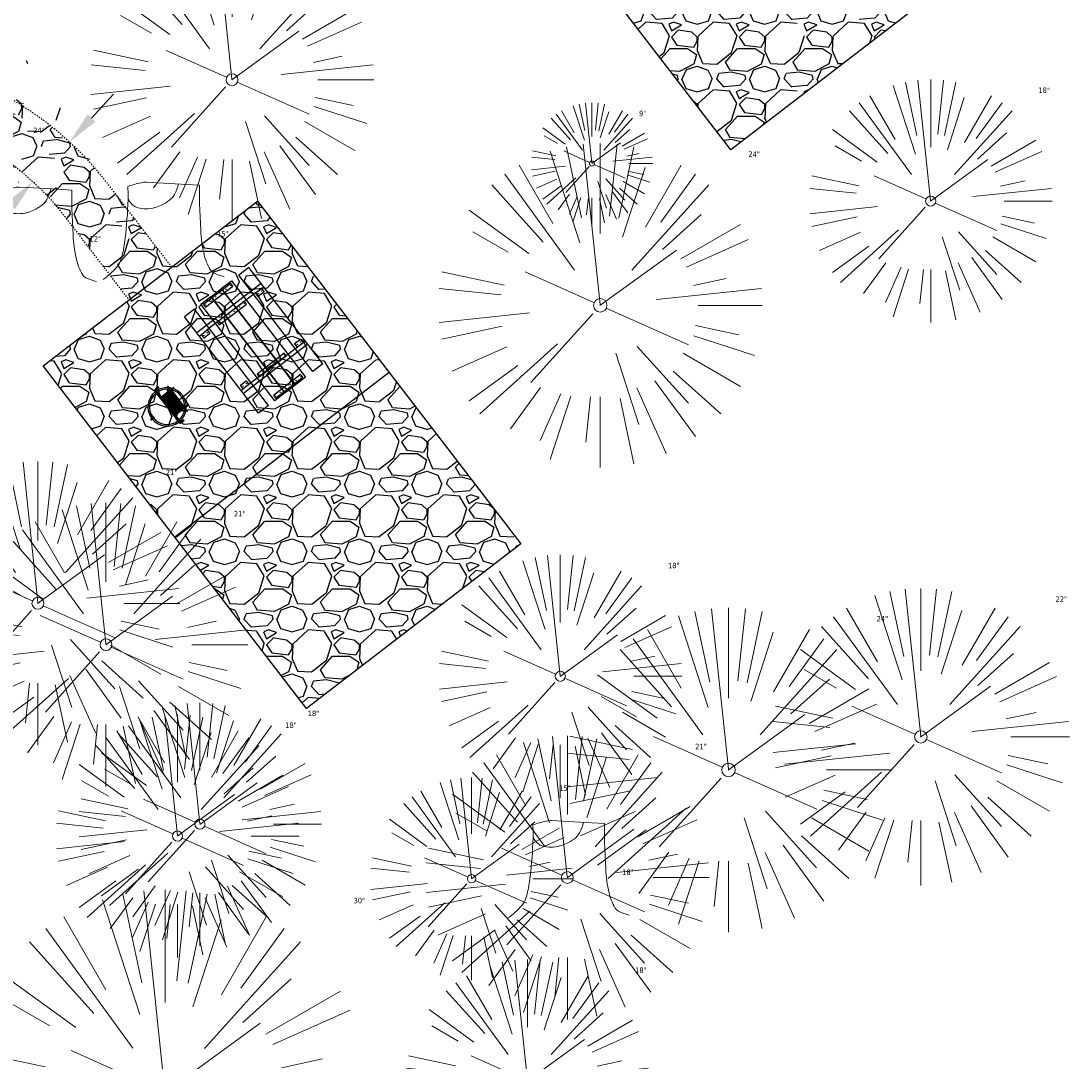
# Model space of a CAD drawing. Header units: feet. Extents: x 1133447 to 1140710, y 647622 to 649877.
# Tile 58 of 84: x 1134805 to 1134883, y 649097 to 649174. Entities that reach past the tile are written whole.
import ezdxf

# ---------------------------------------------------------------- set-up
doc = ezdxf.new("R2010")
doc.units = ezdxf.units.FT
doc.header["$MEASUREMENT"] = 0
doc.linetypes.add('RAD', pattern=[0.13, 0.08, -0.05])
for name, color, linetype, lineweight in [('-ANGLE-IRON', 8, 'Continuous', 25), ('V-SITE-VEGE', 8, 'Continuous', 18), ('V-SITE-VEGE-TEXT', 8, 'Continuous', 18)]:
    doc.layers.add(name, color=color, linetype=linetype, lineweight=lineweight)
for name, color, linetype in [('-BOLTS-LAGS-SCREWS', 7, 'Continuous'), ('-CONCRETE', 9, 'Continuous'), ('-HARDWARE', 7, 'Continuous'), ('-TIMBER', 5, 'Continuous'), ('C-CAMPSITE-PADS', 6, 'Continuous'), ('C-PRKG-ASPH', 8, 'Continuous'), ('C-SWLK-GRVL', 6, 'RAD'), ('C-SWLK-GRVL-PATT', 8, 'Continuous'), ('G-TEXT-ST02', 2, 'Continuous'), ('G-XREF', 7, 'Continuous')]:
    doc.layers.add(name, color=color, linetype=linetype)
doc.styles.add('Normal', font='arial.ttf', dxfattribs={"height": 0.1})
doc.styles.add('SEI-Dim & Leader', font='tahoma.ttf')
doc.dimstyles.new('Plan', dxfattribs={"dimscale": 20, "dimtxt": 0.1, "dimasz": 0.12, "dimexe": 0.0625, "dimexo": 0.0625, "dimgap": 0.08, "dimtad": 0, "dimdec": 0, "dimzin": 0, "dimdsep": 46, "dimtxsty": 'Normal', "dimcen": 0, "dimclrd": 256, "dimclre": 256, "dimclrt": 256, "dimaunit": 1, "dimadec": 4, "dimazin": 0, "dimtfac": 1, "dimtdec": 0, "dimtofl": 0, "dimtmove": 0, "dimatfit": 3, "dimfxl": 1, "dimtfill": 1, "dimtolj": 1, "dimtzin": 0, "dimlwd": -1, "dimlwe": -1, "dimarcsym": 0})
pattern_1 = [(228.012787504, (3.6, 5), (-40.00000000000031, -45.00000000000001), [0.67268, -66.5954402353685]), (184.969740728, (3.15, 4.5), (59.99999999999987, 5.000000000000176), [1.15434, -114.27962380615]), (132.510447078, (2, 4.4), (50.00000000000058, -54.99999999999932), [0.8139400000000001, -80.5801629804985]), (267.273689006, (0.05, 3.15), (5.000000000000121, 100.0000000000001), [1.05119, -104.067790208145]), (292.833654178, (0, 2.1), (-24.99999999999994, 60.00000000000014), [1.030775, -102.0468656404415]), (357.273689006, (0.4, 1.15), (-100.0000000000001, 5.000000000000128), [1.05119, -104.067790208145]), (37.6942404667, (1.45, 1.1), (-64.99999999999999, -49.99999999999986), [1.390145, -137.62424274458]), (72.2553283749, (2.55, 1.95), (35.00000000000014, 110), [1.31244, -129.9316074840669]), (121.429565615, (2.95, 3.2), (-40.0000000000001, 64.99999999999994), [1.05475, -104.420365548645]), (175.236358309, (2.4, 4.1), (54.99999999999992, -5.00000000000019), [1.20416, -59.0038128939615]), (222.397437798, (1.2, 4.2), (-59.99999999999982, -54.99999999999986), [1.55724, -154.1668750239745]), (138.814074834, (5, 3.1), (-35.00000000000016, 30), [0.5315049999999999, -52.61922406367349]), (171.46923439, (4.600000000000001, 3.45), (64.99999999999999, -9.999999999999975), [1.011185, -100.107557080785]), (225, (3.6, 3.6), (-5.551115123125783e-16, -4.999999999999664), [0.707105, -6.3639628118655]), (203.198590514, (3.25, 4.2), (24.99999999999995, 9.999999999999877), [0.38079, -37.6980755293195]), (291.801409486, (2.9, 4.050000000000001), (-4.99999999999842, 15.00000000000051), [0.538515, -26.3873090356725]), (30.96375653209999, (3.1, 3.55), (15.00000000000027, 9.999999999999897), [0.874645, -28.2801144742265]), (161.565051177, (3.85, 4), (10.00000000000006, -4.999999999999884), [0.632455, -15.178933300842]), (16.389540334, (0, 4.050000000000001), (49.99999999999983, 15.00000000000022), [0.886, -87.714225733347]), (70.3461759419, (0.8500000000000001, 4.3), (-20.0000000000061, -55.00000000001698), [0.7433049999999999, -73.58703873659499]), (293.198590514, (3.85, 5), (-9.999999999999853, 24.99999999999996), [0.761575, -37.3172905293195]), (343.610459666, (4.149999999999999, 4.3), (-49.99999999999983, 15.00000000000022), [0.8859999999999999, -87.71422573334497]), (339.44395478, (0, 0.95), (-25.00000000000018, 10.00000000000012), [0.8543999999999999, -41.86561872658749]), (294.775140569, (0.8, 0.65), (-25.00000000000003, 55.00000000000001), [0.71589, -70.87321531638]), (66.8014094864, (3.9, 0), (9.999999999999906, 24.99999999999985), [0.761575, -37.3172905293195]), (17.3540246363, (4.2, 0.7000000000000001), (-64.99999999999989, -19.99999999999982), [0.838155, -82.97711807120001]), (69.44395478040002, (1.45, 0), (-10.00000000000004, -24.99999999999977), [0.4272, -42.29281872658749]), (101.309932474, (3.6, 0), (-4.999999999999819, 20.00000000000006), [0.25495, -25.240147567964]), (165.963756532, (3.55, 0.25), (14.99999999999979, -5.000000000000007), [1.030775, -19.5847531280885]), (186.009005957, (2.55, 0.5), (50.00000000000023, 4.999999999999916), [0.9552499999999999, -94.56961587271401]), (303.690067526, (3.1, 3.1), (-4.999999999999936, 9.999999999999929), [0.7211099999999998, -17.30664637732]), (353.157226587, (3.5, 2.5), (85.00000000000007, -10.00000000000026), [1.25897, -124.6378131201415]), (60.9453959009, (4.75, 2.35), (-19.99999999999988, -34.99999999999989), [0.51478, -50.963370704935]), (90, (5, 2.8), (-4.999999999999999, 5), [0.3, -4.699999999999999]), (120.256437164, (2.45, 0.65), (20.00000000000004, -35.00000000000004), [0.69462, -68.76759994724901]), (48.01278750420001, (2.1, 1.25), (40, 44.99999999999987), [1.34536, -65.92276023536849]), (0, (3, 2.25), (5, 5), [1.3, -3.7]), (325.3048464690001, (4.3, 2.25), (50.0000000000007, -34.99999999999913), [0.7905699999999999, -78.26637150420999]), (254.054604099, (4.95, 1.8), (-5.000000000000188, -20.00000000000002), [0.72801, -35.6725394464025]), (207.645975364, (4.75, 1.1), (-94.99999999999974, -50.00000000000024), [1.185325, -117.347370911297]), (175.42607874, (3.7, 0.55), (-64.99999999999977, 5.000000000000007), [1.253995, -124.1453670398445])]

# ---------------------------------------------------------------- blocks, each defined once
blk = doc.blocks.new('V-SITE-VEGE-Coniferious Tree 2')
at = {"color": 0, "linetype": 'ByBlock'}
for p, q in [((-0.0003172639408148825, 0.0025937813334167), (-0.05229705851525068, 0.4972664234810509)), ((-3.601054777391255e-05, 0.2219193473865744), (-3.601054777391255e-05, 0.5000060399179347)), ((0.02890183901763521, 0.2753366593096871), (0.05222503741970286, 0.4972664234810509)), ((-0.06264093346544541, 0.1926377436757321), (-0.1545378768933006, 0.4755369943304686)), ((-0.0574950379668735, 0.2703678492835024), (-0.1039851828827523, 0.4890788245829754)), ((0.0571938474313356, 0.2692740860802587), (0.1039131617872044, 0.4890788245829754)), ((-0.1460065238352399, 0.2528363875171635), (-0.2500390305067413, 0.4330260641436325)), ((0.06850648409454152, 0.2109817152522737), (0.1382469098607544, 0.425630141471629)), ((0.139142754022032, 0.2410654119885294), (0.2499670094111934, 0.4330260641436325)), ((-0.07913071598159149, 0.1088658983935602), (-0.2939353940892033, 0.4045257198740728)), ((0.1868724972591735, 0.2572635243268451), (0.2938633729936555, 0.4045257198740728)), ((-0.1756943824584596, 0.1950752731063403), (-0.3346129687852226, 0.3715878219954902)), ((0.09777767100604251, 0.108636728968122), (0.3345409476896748, 0.3715878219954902)), ((-0.2201011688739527, 0.1598873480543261), (-0.4045617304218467, 0.2938993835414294)), ((0.1919663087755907, 0.1728666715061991), (0.3115823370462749, 0.2805763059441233)), ((0.2487690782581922, 0.143647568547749), (0.4329900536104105, 0.2500030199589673)), ((-0.2844040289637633, 0.1641894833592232), (-0.393144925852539, 0.2269610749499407)), ((0.2658942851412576, 0.1183972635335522), (0.4567507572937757, 0.2033670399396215)), ((-0.0009318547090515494, -0.0006770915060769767), (0.2349564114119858, 0.1707208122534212)), ((-0.2961437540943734, 0.06292784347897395), (-0.4891148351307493, 0.1039491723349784)), ((-0.01992166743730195, 0.008854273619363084), (-0.2318825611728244, 0.1032199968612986)), ((0.2872695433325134, 0.06106323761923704), (0.3884790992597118, 0.08257391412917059)), ((-0.3060292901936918, 0.03215663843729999), (-0.4973024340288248, 0.05226104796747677)), ((0.173080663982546, 0.01818771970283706), (0.497230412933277, 0.05226104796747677)), ((0.3024988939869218, 0), (0.4999700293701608, 0)), ((-0.2182782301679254, -0.02292736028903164), (-0.4973024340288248, -0.05226104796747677)), ((-0.02300503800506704, -0.02554197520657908), (-0.2137781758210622, -0.2373882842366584)), ((0.01849546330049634, -0.008260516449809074), (0.2719985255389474, -0.1211160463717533)), ((-0.302185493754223, -0.0642195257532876), (-0.4891148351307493, -0.1039491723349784)), ((0.2936342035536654, -0.06241742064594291), (0.4274066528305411, -0.09084484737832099)), ((0.2891445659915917, -0.09395946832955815), (0.4755009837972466, -0.1545018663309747)), ((-0.2881436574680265, -0.1282723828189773), (-0.4568227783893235, -0.2033670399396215)), ((-0.1320480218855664, -0.1188660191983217), (-0.3716238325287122, -0.3345769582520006)), ((0.1143820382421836, -0.1271057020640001), (0.2718110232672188, -0.301920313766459)), ((0.04781873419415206, -0.1473038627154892), (0.1192466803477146, -0.3671294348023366)), ((0.2555295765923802, -0.1475434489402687), (0.4329900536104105, -0.2500030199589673)), ((-0.254528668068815, -0.1848980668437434), (-0.4045617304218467, -0.2938993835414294)), ((0.2253521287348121, -0.2029399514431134), (0.3715518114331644, -0.3345769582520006)), ((0.1688618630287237, -0.2324611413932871), (0.2938633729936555, -0.4045257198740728)), ((-0.1842986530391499, -0.2536176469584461), (-0.2766747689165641, -0.3807650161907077)), ((0.1131111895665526, -0.2541280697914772), (0.2033310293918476, -0.4567867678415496)), ((-0.1213812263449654, -0.2725449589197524), (-0.1855903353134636, -0.4167758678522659)), ((-0.09098502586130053, -0.2799408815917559), (-0.1545378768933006, -0.4755369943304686)), ((-0.02966136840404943, -0.2817638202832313), (-0.04434904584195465, -0.4216092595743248)), ((-3.601054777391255e-05, -0.2817638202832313), (-3.601054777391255e-05, -0.5000060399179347)), ((0.06104806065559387, -0.2873055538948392), (0.1039131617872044, -0.4890788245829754))]:
    blk.add_line(p, q, dxfattribs=at)
blk.add_circle((-3.601054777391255e-05, 0), 0.02083358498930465)
blk = doc.blocks.new('V-SITE-VEGE-Stump')
for points in [[(-0.122905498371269, -0.01429599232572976, 0.05261256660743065), (-0.09863241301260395, 0.007697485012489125, 0.1061947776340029), (-0.09053039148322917, 0.02191696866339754, 0.04486152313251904), (-0.08374707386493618, 0.05273626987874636, 0.02007395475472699), (-0.07764030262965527, 0.1228815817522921, 0.01167487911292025), (-0.07732468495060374, 0.1363966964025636, 0.007866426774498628), (-0.07764030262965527, 0.1564565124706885)], [(-0.07764030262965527, 0.1564565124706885, -0.02766804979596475), (-0.05341885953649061, 0.1633605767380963, -0.0679781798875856), (-0.04316680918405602, 0.1642506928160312), (0.008593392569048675, 0.1616126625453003), (0.05395851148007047, 0.1590945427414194)], [(0.01506844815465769, 0.161253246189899, -0.08286378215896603), (0.008147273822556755, 0.1419669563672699, -0.1113242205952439), (-0.002098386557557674, 0.130555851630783, -0.03931328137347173), (-0.01592715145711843, 0.1222882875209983, -0.04919659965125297), (-0.02797848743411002, 0.1177254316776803, -0.06600187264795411), (-0.0446681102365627, 0.1155126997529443, -0.07018691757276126), (-0.06035359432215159, 0.1177254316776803, -0.1148593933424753), (-0.06850904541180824, 0.1222766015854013, -0.0759377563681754), (-0.07734269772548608, 0.1331671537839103)], [(0.05395851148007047, 0.1590945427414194, 0.004334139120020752), (0.05376627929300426, 0.1369184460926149, 0.00834373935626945), (0.05395851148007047, 0.1253997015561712), (0.05605689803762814, 0.07623641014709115, 0.04625247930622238), (0.06241632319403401, 0.03170819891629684, 0.06962485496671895), (0.07334360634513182, 0.00381048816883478, 0.1497246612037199), (0.07941695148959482, -0.001975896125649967, 0.05852299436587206), (0.09922370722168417, -0.009139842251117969)]]:
    blk.add_lwpolyline(points, format="xyb")
blk = doc.blocks.new('C_XBASE-PACTOLA_02403811')
at = {"layer": 'V-SITE-VEGE'}
for name, p, xscale, yscale, zscale in [('V-SITE-VEGE-Coniferious Tree 2', (1134820.595, 649169.968), 20.99974632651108, 20.99974632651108, 20.99974632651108), ('V-SITE-VEGE-Coniferious Tree 2', (1134872.324, 649160.985), 17.99978256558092, 17.99978256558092, 17.99978256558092), ('V-SITE-VEGE-Coniferious Tree 2', (1134847.242, 649163.767), 8.999891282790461, 8.999891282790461, 8.999891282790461), ('V-SITE-VEGE-Stump', (1134816.009, 649155.756), 40.31522404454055, 40.31522404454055, 40.31522404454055), ('V-SITE-VEGE-Stump', (1134806.56, 649155.39), 40.31522404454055, 40.31522404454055, 40.31522404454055), ('V-SITE-VEGE-Coniferious Tree 2', (1134806.217, 649131.199), 20.99974632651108, 20.99974632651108, 20.99974632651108), ('V-SITE-VEGE-Coniferious Tree 2', (1134811.259, 649128.138), 20.99974632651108, 20.99974632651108, 20.99974632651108), ('V-SITE-VEGE-Coniferious Tree 2', (1134844.9, 649125.796), 17.99978256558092, 17.99978256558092, 17.99978256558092), ('V-SITE-VEGE-Coniferious Tree 2', (1134871.596, 649121.31), 21.99973424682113, 21.99973424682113, 21.99973424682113), ('V-SITE-VEGE-Coniferious Tree 2', (1134818.218, 649114.843), 17.99978256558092, 17.99978256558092, 17.99978256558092), ('V-SITE-VEGE-Coniferious Tree 2', (1134816.556, 649113.971), 17.99978256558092, 17.99978256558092, 17.99978256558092), ('V-SITE-VEGE-Coniferious Tree 2', (1134845.42, 649110.898), 20.99974632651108, 20.99974632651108, 20.99974632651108), ('V-SITE-VEGE-Coniferious Tree 2', (1134838.328, 649110.807), 14.99981880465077, 14.99981880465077, 14.99981880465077), ('V-SITE-VEGE-Stump', (1134845.999, 649108.487), 40.31522404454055, 40.31522404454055, 40.31522404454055), ('V-SITE-VEGE-Coniferious Tree 2', (1134815.631, 649094.987), 29.99963760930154, 29.99963760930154, 29.99963760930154), ('V-SITE-VEGE-Coniferious Tree 2', (1134842.463, 649095.83), 17.99978256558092, 17.99978256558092, 17.99978256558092)]:
    blk.add_blockref(name, p, dxfattribs=dict(at, xscale=xscale, yscale=yscale, zscale=zscale))
at = {"layer": 'V-SITE-VEGE', "xscale": 23.99971008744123, "yscale": 23.99971008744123, "zscale": 23.99971008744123, "rotation": 8.537736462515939e-07}
for p in [(1134847.857, 649153.259), (1134857.354, 649118.862)]:
    blk.add_blockref('V-SITE-VEGE-Coniferious Tree 2', p, dxfattribs=at)
at = {"layer": 'V-SITE-VEGE-TEXT', "char_height": 0.4, "attachment_point": 7, "style": 'SEI-Dim & Leader'}
for s, insert in [('18"', (1134880.29934375, 649168.985)), ('9"', (1134850.729671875, 649167.267)), ('24"', (1134805.864125, 649166.017)), ('24"', (1134858.824125, 649164.259)), ('12"', (1134810.037594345, 649157.99)), ('15"', (1134819.486594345, 649158.356)), ('21"', (1134815.688234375, 649140.699)), ('21"', (1134820.730234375, 649137.638)), ('18"', (1134852.87534375, 649133.796)), ('22"', (1134881.565864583, 649131.31)), ('24"', (1134868.321125, 649129.862)), ('18"', (1134826.19334375, 649122.843)), ('18"', (1134824.53134375, 649121.971)), ('21"', (1134854.891234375, 649120.398)), ('15"', (1134844.807453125, 649117.307)), ('18"', (1134849.476594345, 649111.0869999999)), ('30"', (1134829.58990625, 649108.987)), ('18"', (1134850.43834375, 649103.83))]:
    blk.add_mtext(s, dxfattribs=dict(at, insert=insert))
blk = doc.blocks.new('10FT_Precast Table')
at = {"layer": '-ANGLE-IRON'}
for p, q in [((-28.53399626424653, 27.12499979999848), (-28.53399626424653, 33.62500020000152)), ((-28.53399626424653, 33.62500020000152), (-24.53403626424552, 33.62500020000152)), ((-24.53403626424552, 33.62500020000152), (-24.53403626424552, 27.12499979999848)), ((28.46604333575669, 27.12499979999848), (28.46604333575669, 33.62500020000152)), ((28.46604333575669, 33.62500020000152), (32.4660033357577, 33.62500020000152)), ((32.4660033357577, 33.62500020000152), (32.4660033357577, 27.12499979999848)), ((-24.53403626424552, 27.12499979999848), (-28.53399626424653, 27.12499979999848)), ((32.4660033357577, 27.12499979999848), (28.46604333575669, 27.12499979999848)), ((-49.49999999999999, 15.84066587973), (-52.49999999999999, 15.84066587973)), ((-52.49999999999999, 15.84066587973), (-52.49999999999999, -14.65933416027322)), ((-49.49999999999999, -14.65933416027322), (-49.49999999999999, 15.84066587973)), ((-25.53399626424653, 15.8406658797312), (-28.53399626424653, 15.8406658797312)), ((-28.53399626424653, 15.8406658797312), (-28.53399626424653, -14.65933416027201)), ((-25.53399626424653, -14.65933416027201), (-25.53399626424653, 15.8406658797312)), ((32.4660033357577, 15.84066587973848), (29.4660033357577, 15.84066587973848)), ((29.4660033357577, 15.84066587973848), (29.4660033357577, -14.65933416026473)), ((32.4660033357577, -14.65933416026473), (32.4660033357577, 15.84066587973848)), ((52.50000000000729, 15.8406658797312), (49.50000000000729, 15.8406658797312)), ((49.50000000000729, 15.8406658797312), (49.50000000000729, -14.65933416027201)), ((52.50000000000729, -14.65933416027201), (52.50000000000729, 15.8406658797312)), ((-52.49999999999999, -14.65933416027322), (-49.49999999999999, -14.65933416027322)), ((-28.53399626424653, -14.65933416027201), (-25.53399626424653, -14.65933416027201)), ((29.4660033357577, -14.65933416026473), (32.4660033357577, -14.65933416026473)), ((49.50000000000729, -14.65933416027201), (52.50000000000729, -14.65933416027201)), ((-28.53399626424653, -33.62500019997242), (-28.53399626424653, -27.12499979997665)), ((-28.53399626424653, -27.12499979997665), (-24.53403626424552, -27.12499979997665)), ((-24.53403626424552, -27.12499979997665), (-24.53403626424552, -33.62500019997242)), ((28.46604333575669, -33.62500019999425), (28.46604333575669, -27.1249997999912)), ((28.46604333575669, -27.1249997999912), (32.4660033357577, -27.1249997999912)), ((32.4660033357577, -27.1249997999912), (32.4660033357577, -33.62500019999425)), ((-24.53403626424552, -33.62500019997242), (-28.53399626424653, -33.62500019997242)), ((32.4660033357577, -33.62500019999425), (28.46604333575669, -33.62500019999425))]:
    blk.add_line(p, q, dxfattribs=at)
at = {"layer": '-BOLTS-LAGS-SCREWS'}
for centre in [(-26.53401626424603, 32.12500020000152), (-26.53401626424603, 28.62499979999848), (30.46602333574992, 32.12500020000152), (30.46602333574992, 28.62499979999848), (-50.99999999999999, 14.84066987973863), (-50.99999999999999, 9.340670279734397), (-27.03399626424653, 14.84066987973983), (-27.03399626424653, 9.340670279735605), (30.9660033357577, 14.84066987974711), (30.9660033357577, 9.34067027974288), (51.00000000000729, 14.84066987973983), (51.00000000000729, 9.340670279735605), (-50.99999999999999, 3.340670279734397), (-27.03399626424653, 3.340670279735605), (30.9660033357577, 3.340670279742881), (51.00000000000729, 3.340670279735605), (-50.99999999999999, -2.159338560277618), (-50.99999999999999, -8.159338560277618), (-27.03399626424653, -2.15933856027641), (-27.03399626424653, -8.15933856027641), (30.9660033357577, -2.159338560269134), (30.9660033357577, -8.159338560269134), (51.00000000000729, -2.15933856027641), (51.00000000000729, -8.15933856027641), (-50.99999999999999, -13.65933816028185), (-27.03399626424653, -13.65933816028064), (30.9660033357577, -13.65933816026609), (51.00000000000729, -13.65933816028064), (-26.53401626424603, -28.62499979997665), (-26.53401626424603, -32.12500019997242), (30.46602333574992, -28.6249997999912), (30.46602333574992, -32.12500019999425)]:
    blk.add_circle(centre, 0.15625000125, dxfattribs=at)
at = {"layer": '-CONCRETE'}
for p, q in [((-32.03399630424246, -35.99999999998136), (-32.03399630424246, 35.99999999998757)), ((-28.53399626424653, 35.99999999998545), (-28.53399626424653, 33.62500020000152)), ((32.4660033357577, 36), (32.4660033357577, 33.62500020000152)), ((35.96600337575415, -35.99999999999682), (35.96600337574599, 35.99999999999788)), ((-28.53399626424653, -27.12499979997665), (-28.53399626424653, 27.12499979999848)), ((32.4660033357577, -27.1249997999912), (32.4660033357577, 27.12499979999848)), ((-28.53399626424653, -35.99999999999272), (-28.53399626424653, -33.62500019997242)), ((32.4660033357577, -33.62500019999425), (32.4660033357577, -36))]:
    blk.add_line(p, q, dxfattribs=at)
at = {"layer": '-TIMBER'}
for p, q in [((-53.99999999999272, 24.74999999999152), (-54, 35.99999999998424)), ((-54, 35.99999999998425), (54, 36.0000000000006)), ((54.00000000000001, 24.75000000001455), (54.00000000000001, 36)), ((-54, 24.74999999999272), (53.99999999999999, 24.74999999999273)), ((-53.99999999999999, 6.465667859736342), (-53.99999999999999, 17.71566785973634)), ((-53.99999999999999, 17.71566785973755), (54, 17.71566785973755)), ((54.00000000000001, 17.71566785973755), (54.00000000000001, 6.46566785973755)), ((-53.99999999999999, 6.46566785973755), (54, 6.46566785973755)), ((-53.99999999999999, -5.034336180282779), (-53.99999999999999, 6.215667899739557)), ((-53.99999999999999, 6.215667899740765), (54, 6.215667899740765)), ((54.00000000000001, 6.215667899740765), (54.00000000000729, -5.034336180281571)), ((54.00000000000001, -5.034336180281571), (-53.99999999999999, -5.034336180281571)), ((-53.99999999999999, -16.53433614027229), (-53.99999999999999, -5.28433614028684)), ((54.00000000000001, -5.284336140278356), (-53.99999999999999, -5.284336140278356)), ((54.00000000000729, -5.28433614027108), (54.00000000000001, -16.53433614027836)), ((54.00000000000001, -16.53433614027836), (-53.99999999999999, -16.53433614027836)), ((-54, -35.99999999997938), (-53.99999999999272, -24.74999999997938)), ((-54, -24.74999999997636), (53.99999999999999, -24.75000000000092)), ((54.00000000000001, -36), (54.00000000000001, -24.75)), ((-54, -35.99999999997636), (53.99999999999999, -36.00000000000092))]:
    blk.add_line(p, q, dxfattribs=at)
blk = doc.blocks.new('*X439')
at = {"color": 0}
for p, q in [((146.0622026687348, 353.5980429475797), (146.1426743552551, 353.6785146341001)), ((146.0622026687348, 352.8909361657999), (146.8122026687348, 353.6409361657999)), ((146.0622026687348, 352.5373827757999), (146.8122026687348, 353.2873827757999)), ((146.0622026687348, 351.8302759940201), (146.8122026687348, 352.5802759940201)), ((146.0622026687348, 351.4767226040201), (146.8122026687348, 352.2267226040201)), ((146.0622026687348, 350.7696158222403), (146.8122026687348, 351.5196158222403)), ((146.3246548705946, 350.6785146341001), (146.8122026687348, 351.1660624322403))]:
    blk.add_line(p, q, dxfattribs=at)
blk = doc.blocks.new('Pilot Rocks FS-30_18_PA')
at = {"layer": '-HARDWARE'}
for p, q in [((-8.817777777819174, 0.04421580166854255), (-17.86666666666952, 0.04421580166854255)), ((-17.86666666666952, 0.04421580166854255), (-12.77892653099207, 0.04421580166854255)), ((-10.20000000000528, 0.04421580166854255), (10.19999999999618, 0.04421580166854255)), ((8.817777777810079, 0.04421580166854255), (17.86666666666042, 0.04421580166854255)), ((12.77892653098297, 0.04421580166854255), (17.86666666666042, 0.04421580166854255)), ((-18.93333333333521, -4.555784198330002), (-18.93333333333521, -1.355784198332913)), ((-18.93333333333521, -1.355784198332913), (-18.86666666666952, -1.355784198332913)), ((-18.86666666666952, -1.355784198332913), (-18.86666666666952, -0.9557841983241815)), ((-18.86666666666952, -1.355784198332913), (-18.86666666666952, -0.9557841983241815)), ((-18.20000000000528, -1.355784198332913), (-18.20000000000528, -0.9557841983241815)), ((-18.20000000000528, -0.9557841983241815), (-18.20000000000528, -1.355784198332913)), ((-18.20000000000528, -1.355784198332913), (-18.13333333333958, -1.355784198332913)), ((-18.13333333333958, -1.355784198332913), (-18.13333333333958, -4.555784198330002)), ((-8.817777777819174, -0.6224508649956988), (-17.86666666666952, -0.6224508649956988)), ((-13.33940419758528, -0.6224508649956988), (-17.86666666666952, -0.6224508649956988)), ((-10.20000000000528, -0.6224508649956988), (10.19999999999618, -0.6224508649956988)), ((-10.20000000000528, -0.6224508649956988), (-10.20000000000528, -11.31238912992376)), ((-9.533333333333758, -0.6224508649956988), (-9.533333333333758, -11.31238912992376)), ((-8.817777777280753, -0.6224508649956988), (-8.817777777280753, -11.64572246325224)), ((-8.284444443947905, -0.6224508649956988), (-8.284444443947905, -11.64572246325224)), ((-7.502222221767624, -0.6224508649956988), (-7.502222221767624, -11.64572246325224)), ((-6.9688888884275, -0.6224508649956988), (-6.9688888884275, -11.64572246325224)), ((-6.18666666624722, -0.6224508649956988), (-6.18666666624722, -11.64572246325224)), ((-5.653333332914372, -0.6224508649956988), (-5.653333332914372, -11.64572246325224)), ((-4.871111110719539, -0.6224508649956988), (-4.871111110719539, -11.64572246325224)), ((-4.337777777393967, -0.6224508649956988), (-4.337777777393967, -11.64572246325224)), ((-3.555555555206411, -0.6224508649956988), (-3.555555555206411, -11.64572246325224)), ((-3.022222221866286, -0.6224508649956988), (-3.022222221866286, -11.64572246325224)), ((-2.23999999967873, -0.6224508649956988), (-2.23999999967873, -11.64572246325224)), ((-1.706666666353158, -0.6224508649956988), (-1.706666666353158, -11.64572246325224)), ((-0.9244444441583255, -0.6224508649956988), (-0.9244444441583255, -11.64572246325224)), ((-0.3911111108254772, -0.6224508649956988), (-0.3911111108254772, -11.64572246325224)), ((0.3911111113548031, -0.6224508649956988), (0.3911111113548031, -11.64572246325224)), ((0.9244444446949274, -0.6224508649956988), (0.9244444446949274, -11.64572246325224)), ((1.706666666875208, -0.6224508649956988), (1.706666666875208, -11.64572246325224)), ((2.240000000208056, -0.6224508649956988), (2.240000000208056, -11.64572246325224)), ((3.022222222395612, -0.6224508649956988), (3.022222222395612, -11.64572246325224)), ((3.555555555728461, -0.6224508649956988), (3.555555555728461, -11.64572246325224)), ((4.337777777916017, -0.6224508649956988), (4.337777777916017, -11.64572246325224)), ((4.871111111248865, -0.6224508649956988), (4.871111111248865, -11.64572246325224)), ((5.653333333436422, -0.6224508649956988), (5.653333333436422, -11.64572246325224)), ((6.18666666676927, -0.6224508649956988), (6.18666666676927, -11.64572246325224)), ((6.968888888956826, -0.6224508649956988), (6.968888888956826, -11.64572246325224)), ((7.502222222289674, -0.6224508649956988), (7.502222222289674, -11.64572246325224)), ((8.28444444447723, -0.6224508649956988), (8.28444444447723, -11.64572246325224)), ((8.817777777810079, -0.6224508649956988), (8.817777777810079, -11.64572246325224)), ((17.86666666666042, -0.6224508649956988), (8.817777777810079, -0.6224508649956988)), ((9.533333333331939, -0.6224508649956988), (9.533333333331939, -11.31238912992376)), ((10.19999999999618, -0.6224508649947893), (10.19999999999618, -11.31238912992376)), ((18.13333333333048, -4.555784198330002), (18.13333333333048, -1.355784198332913)), ((18.13333333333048, -1.355784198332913), (18.19999999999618, -1.355784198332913)), ((18.93333333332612, -4.555784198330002), (18.13333333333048, -4.555784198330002)), ((18.19999999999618, -1.355784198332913), (18.19999999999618, -0.9557841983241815)), ((18.19999999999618, -1.355784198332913), (18.19999999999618, -0.9557841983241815)), ((18.86666666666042, -1.355784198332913), (18.86666666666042, -0.9557841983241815)), ((18.86666666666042, -0.9557841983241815), (18.86666666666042, -1.355784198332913)), ((18.86666666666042, -1.355784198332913), (18.93333333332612, -1.355784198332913)), ((18.93333333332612, -1.355784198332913), (18.93333333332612, -4.555784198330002)), ((-10.20000000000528, -11.31238912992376), (-10.20000000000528, -14.84572246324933)), ((-10.20000000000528, -13.68324198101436), (-10.20000000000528, -14.84572246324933)), ((-9.533333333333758, -11.31238912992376), (-9.533333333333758, -14.84572246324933)), ((-9.533333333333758, -11.64572246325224), (9.533333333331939, -11.64572246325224)), ((-9.533333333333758, -12.31238912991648), (9.533333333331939, -12.31238912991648)), ((-9.533333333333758, -14.84572246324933), (-9.533333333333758, -14.47618734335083)), ((9.533333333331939, -11.31238912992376), (9.533333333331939, -14.84572246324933)), ((9.533333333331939, -14.47618734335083), (9.533333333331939, -14.84572246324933)), ((10.19999999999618, -11.31238912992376), (10.19999999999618, -14.84572246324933)), ((10.19999999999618, -14.84572246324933), (10.19999999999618, -13.68324198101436))]:
    blk.add_line(p, q, dxfattribs=at)
at = {"layer": '-HARDWARE', "flags": 128}
for points in [[(0.04426932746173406, 18.18944163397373, 1), (-0.6223972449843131, 18.18908719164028), (-0.6206959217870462, 14.98908764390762, 1), (0.04597065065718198, 14.98944208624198), (0.04426932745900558, 18.18944163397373)], [(-11.77825193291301, -8.933957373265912, -1), (-11.29140720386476, -9.3893985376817), (-13.47752479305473, -11.72625323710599, -1), (-13.96436952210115, -11.27081207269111), (-11.77825193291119, -8.93395737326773)], [(11.77825193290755, -8.933957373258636, 1), (11.29140720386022, -9.389398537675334), (13.47752479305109, -11.72625323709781, 1), (13.96436952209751, -11.27081207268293), (11.77825193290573, -8.933957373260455)]]:
    blk.add_lwpolyline(points, format="xyb", dxfattribs=at)
at = {"layer": '-HARDWARE'}
for points in [[(-18.93333333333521, -4.555784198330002), (-18.93333333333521, -1.355784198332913), (-18.13333333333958, -1.355784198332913), (-18.13333333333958, -4.555784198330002)], [(-7.502222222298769, -11.64572246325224), (-8.28444444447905, -11.64572246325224), (-8.28444444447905, -0.6224508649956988), (-7.502222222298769, -0.6224508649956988)], [(-6.186666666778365, -11.64572246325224), (-6.968888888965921, -11.64572246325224), (-6.968888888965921, -0.6224508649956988), (-6.186666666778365, -0.6224508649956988)], [(-4.87111111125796, -11.64572246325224), (-5.653333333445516, -11.64572246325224), (-5.653333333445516, -0.6224508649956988), (-4.87111111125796, -0.6224508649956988)], [(-3.555555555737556, -11.64572246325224), (-4.337777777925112, -11.64572246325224), (-4.337777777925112, -0.6224508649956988), (-3.555555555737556, -0.6224508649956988)], [(-2.240000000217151, -11.64572246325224), (-3.022222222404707, -11.64572246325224), (-3.022222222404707, -0.6224508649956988), (-2.240000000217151, -0.6224508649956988)], [(-0.9244444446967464, -11.64572246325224), (-1.706666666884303, -11.64572246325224), (-1.706666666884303, -0.6224508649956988), (-0.9244444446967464, -0.6224508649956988)], [(-0.3911111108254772, -11.64572246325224), (0.3911111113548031, -11.64572246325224), (0.3911111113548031, -0.6224508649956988), (-0.3911111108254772, -0.6224508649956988)], [(0.9244444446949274, -11.64572246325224), (1.706666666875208, -11.64572246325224), (1.706666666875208, -0.6224508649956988), (0.9244444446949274, -0.6224508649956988)], [(2.240000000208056, -11.64572246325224), (3.022222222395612, -11.64572246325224), (3.022222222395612, -0.6224508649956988), (2.240000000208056, -0.6224508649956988)], [(3.555555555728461, -11.64572246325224), (4.337777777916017, -11.64572246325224), (4.337777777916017, -0.6224508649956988), (3.555555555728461, -0.6224508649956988)], [(4.871111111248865, -11.64572246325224), (5.653333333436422, -11.64572246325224), (5.653333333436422, -0.6224508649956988), (4.871111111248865, -0.6224508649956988)], [(6.18666666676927, -11.64572246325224), (6.968888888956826, -11.64572246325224), (6.968888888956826, -0.6224508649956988), (6.18666666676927, -0.6224508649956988)], [(7.502222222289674, -11.64572246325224), (8.28444444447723, -11.64572246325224), (8.28444444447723, -0.6224508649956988), (7.502222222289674, -0.6224508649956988)], [(18.93333333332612, -4.555784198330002), (18.93333333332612, -1.355784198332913), (18.13333333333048, -1.355784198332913), (18.13333333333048, -4.555784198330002)]]:
    blk.add_lwpolyline(points, close=True, dxfattribs=at)
for centre, radius, start, end in [((0, 9.094947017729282e-13), 17.06666666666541, 0.1484403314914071, 179.8515596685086), ((0, 0), 15.73333333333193, 0.1610200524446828, 179.8389799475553), ((-17.86666666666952, -0.9557841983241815), 1, 90, 180), ((-17.86666666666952, -0.9557841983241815), 1, 90, 180), ((17.86666666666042, -0.9557841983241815), 1, 0, 90), ((17.86666666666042, -0.9557841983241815), 1, 0, 90), ((-17.86666666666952, -0.9557841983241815), 0.3333333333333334, 90, 180), ((-17.86666666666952, -0.9557841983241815), 0.3333333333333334, 90, 180), ((0, 9.094947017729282e-13), 17.06666666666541, 182.0901397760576, 220.7490543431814), ((0, 0), 15.73333333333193, 182.2673591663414, 220.2247561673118), ((0, 0), 15.73333333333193, 319.7752438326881, 357.7326408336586), ((0, 9.094947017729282e-13), 17.06666666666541, 319.2509456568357, 357.9098602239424), ((17.86666666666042, -0.9557841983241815), 0.3333333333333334, 0, 90), ((17.86666666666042, -0.9557841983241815), 0.3333333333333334, 0, 90), ((-9.094947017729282e-13, 1.818989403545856e-12), 17.06666666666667, 220.7490543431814, 233.2977773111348), ((-9.094947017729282e-13, 1.818989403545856e-12), 15.73333333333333, 220.2247561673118, 229.5860659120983), ((-9.866666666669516, -11.64572246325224), 0.3333333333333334, 0, 180), ((-9.866666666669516, -14.84572246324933), 0.3333333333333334, 180, 0), ((-9.866666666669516, -14.84572246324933), 0.3333333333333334, 180, 0), ((-9.094947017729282e-13, 1.818989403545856e-12), 15.73333333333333, 232.7040475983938, 307.2959524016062), ((-9.094947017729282e-13, 1.818989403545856e-12), 17.06666666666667, 236.0413981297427, 303.9586018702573), ((9.866666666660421, -11.64572246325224), 0.3333333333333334, 0, 180), ((9.866666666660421, -14.84572246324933), 0.3333333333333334, 180, 0), ((9.866666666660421, -14.84572246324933), 0.3333333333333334, 180, 0), ((-9.094947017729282e-13, 1.818989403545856e-12), 15.73333333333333, 310.4139340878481, 319.7752438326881), ((-6.821210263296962e-11, 6.548361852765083e-11), 17.06666666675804, 306.7022226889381, 319.2509456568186)]:
    blk.add_arc(centre, radius, start, end, dxfattribs=at)
at = {"layer": '-HARDWARE', "rotation": 180}
for p, xscale, yscale, zscale in [((137.6663495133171, 372.583162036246), 1.066666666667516, 1.066666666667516, 1.066666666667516), ((-137.6663495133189, 372.583162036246), -1.066666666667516, 1.066666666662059, 1.066666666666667)]:
    blk.add_blockref('*X439', p, dxfattribs=dict(at, xscale=xscale, yscale=yscale, zscale=zscale))
blk = doc.blocks.new('C_PBASE-PACTOLA_02403811')
at = {"layer": 'C-CAMPSITE-PADS'}
for points in [[(1134873.379357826, 649176.9662107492), (1134857.520627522, 649164.7801255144), (1134838.02289113, 649190.1540940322), (1134853.881621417, 649202.3401792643)], [(1134841.967433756, 649135.6007480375), (1134826.108703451, 649123.4146628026), (1134806.61096706, 649148.7886313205), (1134822.469697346, 649160.9747165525)]]:
    blk.add_lwpolyline(points, close=True, dxfattribs=at)
at = {"layer": 'C-SWLK-GRVL', "flags": 128}
for points in [[(1134816.126205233, 649156.1002824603), (1134811.334702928, 649162.3358487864, 0.2175701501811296), (1134793.711921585, 649171.6712274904), (1134784.307916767, 649172.2237608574)], [(1134784.073300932, 649168.2306473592), (1134793.47730575, 649167.6781139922, -0.217570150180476), (1134808.162956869, 649159.898631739), (1134812.954459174, 649153.6630654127)]]:
    blk.add_lwpolyline(points, format="xyb", dxfattribs=at)
at = {"layer": 'Defpoints'}
blk.add_lwpolyline([(1134832.21856555, 649148.2877322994), (1134816.359835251, 649136.101647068)], dxfattribs=at)
at = {"layer": '-HARDWARE', "xscale": 0.08333333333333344, "yscale": 0.08333333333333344, "zscale": 0.08333333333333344, "rotation": 127.5392135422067}
blk.add_blockref('Pilot Rocks FS-30_18_PA', (1134815.784879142, 649145.7489223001), dxfattribs=at)
at = {"xscale": 0.08333333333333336, "yscale": 0.08333333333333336, "zscale": 0.08333333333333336, "rotation": 127.5392135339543}
blk.add_blockref('10FT_Precast Table', (1134822.190044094, 649150.670746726), dxfattribs=at)
blk = doc.blocks.new('C_PHTCH-PACTOLA_02403811')
at = {"layer": 'C-PRKG-ASPH'}
h = blk.add_hatch(dxfattribs=at)
h.set_pattern_fill('ANSI31', color=256, scale=10, angle=70)
h.set_pattern_definition([(115, (0, 0), (-1.132884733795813, -0.5282728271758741), [])])
edge = h.paths.add_edge_path(flags=16)
edge.add_arc((1135093.567290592, 648760.3570235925), 541.9999999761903, 143.5703577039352, 153.2664360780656, ccw=False)
edge.add_arc((1135093.567290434, 648760.3570237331), 541.9999997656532, 133.8742793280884, 143.5703577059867, ccw=False)
edge.add_line((1134717.918854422, 649151.0643979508), (1134791.743864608, 649222.0439889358))
edge.add_arc((1134924.814897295, 649083.6384245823), 191.9999999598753, 124.33581191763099, 133.8742793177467, ccw=False)
edge.add_line((1134816.518779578, 649242.1816391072), (1134837.543218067, 649256.5428028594))
edge.add_arc((1134886.614896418, 649184.7029087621), 87.00000000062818, 64.86660358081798, 124.33581191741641, ccw=False)
edge.add_line((1134923.566161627, 649263.4658695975), (1134945.862647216, 649253.0055803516))
edge.add_arc((1134736.896871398, 648807.5874571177), 491.9999999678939, 56.45911934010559, 64.86660355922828, ccw=False)
edge.add_line((1135008.742528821, 649217.6654234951), (1135070.901654, 649176.4593855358))
edge.add_arc((1135036.644680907, 649124.7828938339), 62.00000000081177, -10.868034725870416, 56.45911933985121, ccw=False)
edge.add_line((1135097.532652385, 649113.0929439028), (1135091.831089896, 649083.3959326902))
edge.add_arc((1135001.481196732, 649100.7423100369), 92.00000001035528, 337.8486329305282, 349.13196525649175, ccw=False)
edge.add_line((1135086.690765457, 649066.0532714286), (1135029.43531187, 648925.4119419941))
edge.add_arc((1134573.749357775, 649110.9228871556), 491.9999995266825, 335.73595333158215, 337.84863296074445, ccw=False)
edge.add_line((1135022.286728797, 648908.7392420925), (1134970.105907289, 648792.9779079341))
edge.add_line((1134970.105907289, 648792.9779079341), (1134955.070696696, 648759.622817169))
edge.add_arc((1134506.533324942, 648961.8064625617), 492.0000003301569, 331.3465562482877, 335.7359533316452, ccw=False)
edge.add_line((1134938.281078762, 648725.8872446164), (1134902.771388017, 648660.9021647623))
edge.add_arc((1134778.161263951, 648728.9926705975), 142.0000000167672, 305.95733191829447, 331.34655630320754, ccw=False)
edge.add_line((1134861.541195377, 648614.0501326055), (1134757.483908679, 648538.5664206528))
edge.add_arc((1134835.579196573, 648430.9089730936), 133.0000000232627, 125.9573319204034, 166.4171722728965)
edge.add_arc((1134672.277915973, 648470.363906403), 35.00000000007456, 244.10855969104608, 346.41717227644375, ccw=False)
edge.add_arc((1134691.461854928, 648509.9128519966), 78.95614352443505, 214.9055155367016, 244.1168481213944, ccw=False)
edge.add_line((1134626.710174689, 648464.732186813), (1134623.062749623, 648469.9579645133))
edge.add_arc((1134821.506139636, 648608.4650796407), 241.9999999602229, 191.1167612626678, 214.9138039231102, ccw=False)
edge.add_line((1134584.046954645, 648561.8052956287), (1134566.403948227, 648651.5934078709))
edge.add_arc((1135049.172208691, 648746.4554480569), 491.9999999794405, 187.9519260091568, 191.1167612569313, ccw=False)
edge.add_line((1134561.903038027, 648678.391101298), (1134552.825444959, 648743.3771249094))
edge.add_arc((1134842.017716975, 648783.7730382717), 292.0000000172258, 166.3961174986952, 187.9519260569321, ccw=False)
edge.add_line((1134558.209758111, 648852.4537669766), (1134566.77306571, 648887.8397463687))
edge.add_arc((1135093.567290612, 648760.357023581), 542.0000000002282, 158.0478401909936, 166.396117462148, ccw=False)
edge.add_arc((1135093.567290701, 648760.357023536), 542.0000000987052, 153.2664360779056, 158.0478401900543, ccw=False)
edge = h.paths.add_edge_path()
edge.add_line((1134664.934415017, 648091.0186503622), (1134641.753924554, 648097.236757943))
edge.add_arc((1135131.441785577, 647965.8792352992), 506.9999999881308, 154.1154939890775, 164.9840567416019, ccw=False)
edge.add_arc((1135131.44177555, 647965.8792402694), 506.9999887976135, 153.4314984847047, 154.115493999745, ccw=False)
edge.add_arc((1134241.513528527, 648410.9103548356), 488.0000000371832, 333.4314984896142, 338.6383717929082)
edge.add_line((1134695.987914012, 648233.1548120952), (1134704.112198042, 648253.9264793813))
edge.add_arc((1134529.027803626, 648322.4060737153), 188.0000000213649, 338.6383717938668, 377.1954705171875)
edge.add_arc((1134651.306425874, 648360.2470375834), 60.00000000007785, 17.1954705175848, 74.97265706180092)
edge.add_line((1134666.863224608, 648418.1951696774), (1134661.500576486, 648419.8056636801))
edge.add_arc((1134691.489318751, 648509.9450223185), 94.99699278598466, 223.9418846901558, 251.5980721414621, ccw=False)
edge.add_arc((1134691.535842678, 648509.9839590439), 95.05751145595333, 214.9165962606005, 223.9393241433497, ccw=False)
edge.add_line((1134613.590003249, 648455.5746160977), (1134609.942525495, 648460.8004692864))
edge.add_arc((1134821.506139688, 648608.4650796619), 258.0000000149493, 191.1167612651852, 214.9138039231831, ccw=False)
edge.add_line((1134568.347173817, 648558.7203512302), (1134550.704167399, 648648.5084634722))
edge.add_arc((1135049.172208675, 648746.4554480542), 507.9999999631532, 187.9519260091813, 191.1167612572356, ccw=False)
edge.add_line((1134546.056886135, 648676.177626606), (1134536.979293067, 648741.163650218))
edge.add_arc((1134842.01771694, 648783.7730382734), 307.9999999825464, 166.3961174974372, 187.9519260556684, ccw=False)
edge.add_line((1134542.658637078, 648856.2170945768), (1134551.221944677, 648891.6030739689))
edge.add_arc((1135093.567290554, 648760.3570237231), 557.9999999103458, 163.9213237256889, 166.3961174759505, ccw=False)
edge.add_arc((1134538.177323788, 648920.4382053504), 19.99999999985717, 343.9213237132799, 402.7699397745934)
edge.add_line((1134552.859048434, 648934.0193305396), (1134533.446357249, 648955.005204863))
edge.add_arc((1135093.567290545, 648760.3570234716), 592.9783928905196, 146.0187423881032, 160.8370986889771, ccw=False)
edge.add_line((1134601.857481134, 649091.7855040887), (1134616.582948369, 649064.0343807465))
edge.add_arc((1134620.999668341, 649066.3780071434), 5.000000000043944, 207.9515834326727, 327.0740857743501)
edge.add_arc((1135093.567290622, 648760.3570235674), 558.0000000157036, 133.8742793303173, 147.0740857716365, ccw=False)
edge.add_line((1134706.829601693, 649162.5981949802), (1134780.654611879, 649233.5777859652))
edge.add_arc((1134924.814897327, 649083.6384245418), 208.0000000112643, 124.3358119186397, 133.8742793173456, ccw=False)
edge.add_line((1134807.494103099, 649255.3935736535), (1134828.518541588, 649269.7547374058))
edge.add_arc((1134886.614896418, 649184.7029087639), 102.9999999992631, 64.86660357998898, 124.33581191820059, ccw=False)
edge.add_line((1134930.361796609, 649277.9510118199), (1134952.658282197, 649267.4907225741))
edge.add_arc((1134736.896871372, 648807.5874570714), 508.0000000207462, 56.4591193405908, 64.86660355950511, ccw=False)
edge.add_line((1135017.583038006, 649231.0012923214), (1135079.742163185, 649189.7952543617))
edge.add_arc((1135036.644680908, 649124.782893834), 77.99999999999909, -10.868034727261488, 56.45911934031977, ccw=False)
edge.add_line((1135113.245677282, 649110.0761826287), (1135107.544114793, 649080.3791714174))
edge.add_arc((1135001.481196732, 649100.7423100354), 108.0000000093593, 337.84863293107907, 349.131965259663, ccw=False)
edge.add_line((1135101.509820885, 649060.0203951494), (1135044.254367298, 648919.3790657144))
edge.add_arc((1134573.749357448, 649110.9228872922), 507.9999998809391, 335.7359533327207, 337.84863295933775, ccw=False)
edge.add_line((1135036.873309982, 648902.1641641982), (1134969.657277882, 648753.0477392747))
edge.add_arc((1134506.53332524, 648961.8064624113), 507.9999999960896, 331.346556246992, 335.73595333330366, ccw=False)
edge.add_line((1134952.321656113, 648718.215074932), (1134916.811965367, 648653.2299950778))
edge.add_arc((1134778.161263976, 648728.9926705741), 157.9999999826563, 305.9573319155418, 331.3465563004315, ccw=False)
edge.add_line((1134870.936117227, 648601.0988607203), (1134766.878830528, 648525.6151487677))
edge.add_arc((1134835.579196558, 648430.9089731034), 117.0000000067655, 125.9573319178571, 162.264860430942)
edge.add_arc((1134752.713885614, 648457.4106757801), 29.99999999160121, 162.264860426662, 196.8024120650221)
edge.add_arc((1134835.579196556, 648430.9089731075), 113.0000000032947, 170.9217318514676, 197.5476736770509)
edge.add_line((1134727.837491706, 648396.8395581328), (1134731.162683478, 648386.3239143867))
edge.add_arc((1134529.027802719, 648322.4060734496), 212.0000009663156, 11.340079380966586, 17.54767372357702, ccw=False)
edge.add_arc((1134529.055568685, 648322.403813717), 211.9732215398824, -20.64909134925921, 11.342153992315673, ccw=False)
edge.add_arc((1134759.869013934, 648235.3149369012), 34.72371615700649, 159.1871917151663, 239.4135572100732)
edge.add_line((1134742.200276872, 648205.422593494), (1134709.513, 648185.696))
edge.add_line((1134709.513, 648185.696), (1134698.996135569, 648181.0065459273))
edge.add_arc((1135131.441785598, 647965.8792352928), 483.0000000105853, 153.5511843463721, 164.9840567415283)
at = {"layer": 'C-SWLK-GRVL-PATT'}
h = blk.add_hatch(dxfattribs=at)
h.set_pattern_fill('GRAVEL', color=256, scale=5)
h.set_pattern_definition(pattern_1)
edge = h.paths.add_edge_path()
edge.add_line((1134822.471763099, 649205.1491269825), (1134822.706378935, 649209.1422404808))
edge.add_line((1134822.706378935, 649209.1422404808), (1134828.404174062, 649208.8074658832))
edge.add_arc((1134826.879171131, 649182.8522281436), 26.00000000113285, 37.53921355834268, 86.63744579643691, ccw=False)
edge.add_line((1134847.495520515, 649198.6941389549), (1134848.104824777, 649197.9012024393))
edge.add_line((1134848.104824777, 649197.9012024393), (1134853.881621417, 649202.3401792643))
edge.add_line((1134853.881621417, 649202.3401792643), (1134873.379357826, 649176.9662107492))
edge.add_line((1134873.379357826, 649176.9662107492), (1134857.520627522, 649164.7801255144))
edge.add_line((1134857.520627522, 649164.7801255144), (1134838.02289113, 649190.1540940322))
edge.add_line((1134838.02289113, 649190.1540940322), (1134844.933078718, 649195.4639853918))
edge.add_line((1134844.933078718, 649195.4639853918), (1134844.323774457, 649196.2569219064))
edge.add_arc((1134826.879171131, 649182.8522281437), 22.00000000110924, 37.53921355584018, 86.63744579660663)
edge.add_line((1134828.169558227, 649204.8143523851), (1134822.471763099, 649205.1491269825))
h = blk.add_hatch(dxfattribs=at)
h.set_pattern_fill('GRAVEL', color=256, scale=5)
h.set_pattern_definition(pattern_1)
edge = h.paths.add_edge_path()
edge.add_line((1134784.307916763, 649172.2237607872), (1134793.711921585, 649171.6712274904))
edge.add_arc((1134792.304226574, 649147.712546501), 24.00000000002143, 37.53921355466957, 86.63744579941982, ccw=False)
edge.add_line((1134811.334702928, 649162.3358487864), (1134816.126205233, 649156.1002824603))
edge.add_line((1134816.126205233, 649156.1002824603), (1134812.954459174, 649153.6630654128))
edge.add_line((1134812.954459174, 649153.6630654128), (1134808.162956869, 649159.898631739))
edge.add_arc((1134792.304226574, 649147.7125465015), 19.99999999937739, 37.5392135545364, 86.63744580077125)
edge.add_line((1134793.47730575, 649167.6781139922), (1134784.073300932, 649168.2306473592))
edge.add_line((1134784.073300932, 649168.2306473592), (1134784.307916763, 649172.2237607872))
h = blk.add_hatch(dxfattribs=at)
h.set_pattern_fill('GRAVEL', color=256, scale=5)
h.set_pattern_definition(pattern_1)
h.paths.add_polyline_path([(1134806.61096706, 649148.7886313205), (1134826.108703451, 649123.4146628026), (1134841.967433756, 649135.6007480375), (1134822.469697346, 649160.9747165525)])
blk = doc.blocks.new('*D410')
at = {"layer": 'Defpoints', "color": 0, "transparency": 16777216}
for p in [(1134808.564547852, 649165.36479712), (1134805.854494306, 649162.4227553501), (1134805.854494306, 649162.4227553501)]:
    blk.add_point(p, dxfattribs=at)
at = {"layer": 'G-TEXT-ST02', "transparency": 16777216}
for p, q in [((1134810.19057998, 649167.1300221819), (1134811.816612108, 649168.8952472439)), ((1134804.228462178, 649160.6575302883), (1134802.60243005, 649158.8923052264))]:
    blk.add_line(p, q, dxfattribs=at)
for points in [[(1134809.896375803, 649167.4010275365), (1134810.484784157, 649166.8590168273), (1134808.564547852, 649165.3647971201)], [(1134803.934258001, 649160.928535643), (1134804.522666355, 649160.3865249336), (1134805.854494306, 649162.4227553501)]]:
    blk.add_solid(points, dxfattribs=at)
at = {"layer": 'G-TEXT-ST02', "transparency": 16777216, "insert": (1134800.867700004, 649157.0090773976), "char_height": 2, "attachment_point": 5, "rotation": 227.35036543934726, "style": 'Normal', "bg_fill": 3, "box_fill_scale": 1.25, "bg_fill_color": 256, "bg_fill_true_color": 13158600, "bg_fill_transparency": 0}
blk.add_mtext("\\A1;4'", dxfattribs=at)

msp = doc.modelspace()

# ---------------------------------------------------------------- block references
at = {"layer": 'G-XREF'}
msp.add_blockref('C_XBASE-PACTOLA_02403811', (0, 0), dxfattribs=at)

# ---------------------------------------------------------------- next in the draw order: block references
for name in ['C_PBASE-PACTOLA_02403811', 'C_PHTCH-PACTOLA_02403811']:
    msp.add_blockref(name, (0, 0), dxfattribs=at)

# ---------------------------------------------------------------- next in the draw order: dimensions: what is measured, and where the dimension line sits
at = {"layer": 'G-TEXT-ST02'}
dim = msp.add_aligned_dim(p1=(1134808.564547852, 649165.3647971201), p2=(1134805.854494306, 649162.4227553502), distance=7.887290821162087e-11, dimstyle='Plan', override={"dimtih": 0, "dimtoh": 0, "dimpost": "'", "dimtfill": 1}, dxfattribs=at)
dim.commit()
dim.dimension.update_dxf_attribs({"geometry": '*D410', "text_midpoint": (1134800.867700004, 649157.0090773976)})

doc.saveas('drawing.dxf')
